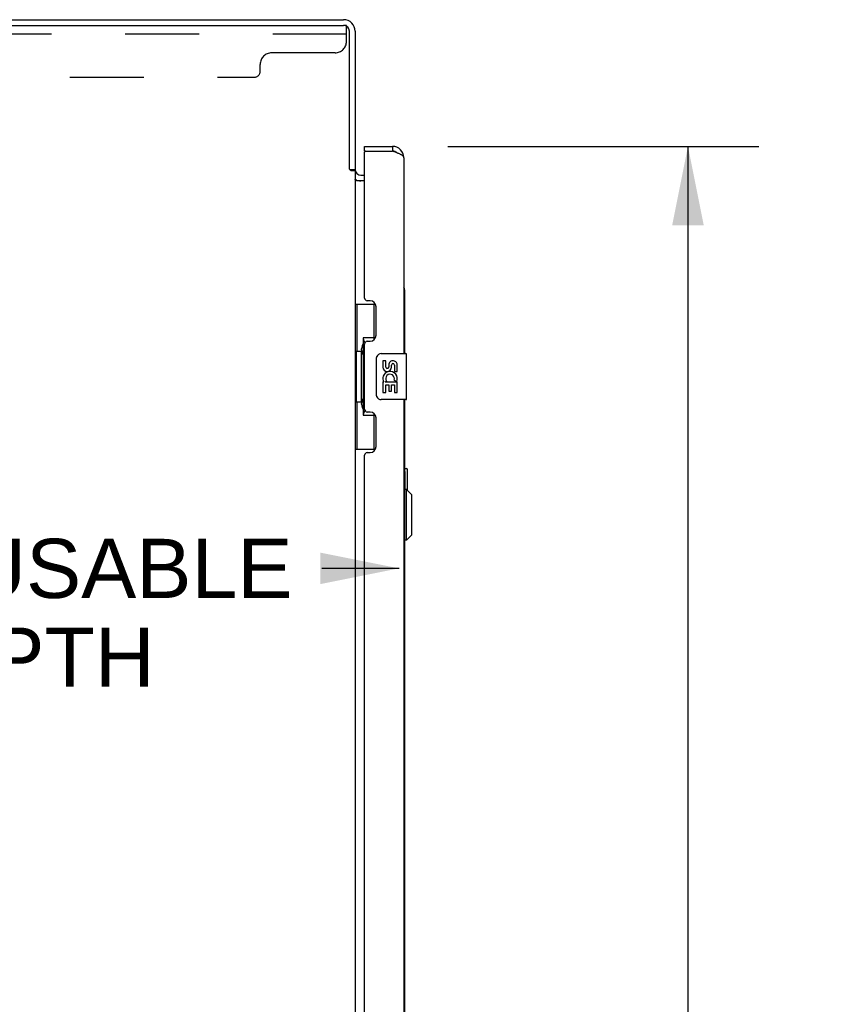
# Model space of a CAD drawing. Header units: inches. Extents: x 0 to 291, y 0 to 188.
# Tile 16 of 113: x 18 to 36, y 118 to 139. Entities that reach past the tile are written whole.
import ezdxf

# ---------------------------------------------------------------- set-up
doc = ezdxf.new("R2010")
doc.units = ezdxf.units.IN
doc.header["$LTSCALE"] = 16.018896
doc.header["$MEASUREMENT"] = 0
doc.linetypes.add('HIDDEN', pattern=[0.2, 0.1, -0.1])
doc.layers.get('0').update_dxf_attribs({"linetype": 'CONTINUOUS'})
for name, color, linetype in [('02___PRT_ALL_AXES', 7, 'CONTINUOUS'), ('DEFAULT_2', 8, 'HIDDEN'), ('DIMENSIONS', 7, 'CONTINUOUS')]:
    doc.layers.add(name, color=color, linetype=linetype)
doc.styles.get("Standard").update_dxf_attribs({"font": 'arial.ttf'})
doc.dimstyles.new('DIMSTYLE_1', dxfattribs={"dimtxt": 1.284938, "dimasz": 1.713251, "dimexe": 0.09, "dimexo": 0.07, "dimgap": 0.0375, "dimtad": 0, "dimtih": 1, "dimtoh": 1, "dimzin": 4, "dimdsep": 46, "dimtxsty": 'Standard', "dimblk": '_FILLED', "dimblk1": '_FILLED', "dimblk2": '_FILLED', "dimcen": 0.09, "dimazin": 1, "dimtfac": 1, "dimtdec": 3, "dimtofl": 0, "dimtmove": 0, "dimatfit": 3, "dimldrblk": '_FILLED', "dimfxl": 1, "dimtolj": 1, "dimtzin": 4, "dimarcsym": 0})

# ---------------------------------------------------------------- blocks, each defined once
blk = doc.blocks.new('_FILLED')
at = {"color": 0, "linetype": 'ByBlock'}
blk.add_solid([(0, 0), (-1, 0.2), (-1, -0.2)], dxfattribs=at)
blk = doc.blocks.new('*D13')
at = {"layer": 'DIMENSIONS', "color": 2, "linetype": 'Continuous'}
for p, q in [((27.101, 136.16), (33.861, 136.16)), ((32.319, 136.16), (32.319, 101.03)), ((32.319, 61.66), (32.319, 96.533)), ((27.101, 61.66), (33.861, 61.66))]:
    blk.add_line(p, q, dxfattribs=at)
at = {"layer": 'DIMENSIONS', "color": 2, "linetype": 'Continuous', "xscale": 1.7132508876, "yscale": 1.7132508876, "zscale": 1.7132508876}
for p, rotation in [((32.319, 136.16), 90), ((32.319, 61.66), 270)]:
    blk.add_blockref('_FILLED', p, dxfattribs=dict(at, rotation=rotation))
at = {"layer": 'DIMENSIONS', "color": 2, "linetype": 'Continuous', "insert": (32.319, 100.388), "char_height": 1.2849, "width": 6.57277, "attachment_point": 2, "line_spacing_factor": 0.9}
blk.add_mtext('74.50\\PDOORS', dxfattribs=at)
blk = doc.blocks.new('*D17')
at = {"layer": 'DIMENSIONS', "color": 2, "linetype": 'Continuous'}
for p, q in [((9.34, 128.313), (9.34, 125.455)), ((9.34, 126.997), (11.022, 126.997)), ((26.044, 126.997), (24.363, 126.997))]:
    blk.add_line(p, q, dxfattribs=at)
at = {"layer": 'DIMENSIONS', "color": 2, "linetype": 'Continuous', "xscale": 1.7132508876, "yscale": 1.7132508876, "zscale": 1.7132508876, "rotation": 180}
blk.add_blockref('_FILLED', (9.34, 126.997), dxfattribs=at)
at = {"layer": 'DIMENSIONS', "color": 2, "linetype": 'Continuous', "xscale": 1.7132508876, "yscale": 1.7132508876, "zscale": 1.7132508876}
blk.add_blockref('_FILLED', (26.044, 126.997), dxfattribs=at)
at = {"layer": 'DIMENSIONS', "color": 2, "linetype": 'Continuous', "insert": (17.692, 127.639), "char_height": 1.28494, "width": 12.05645, "attachment_point": 2, "line_spacing_factor": 0.9}
blk.add_mtext('16.70 USABLE\\PDEPTH', dxfattribs=at)

msp = doc.modelspace()

# ---------------------------------------------------------------- linework, layer by layer
at = {"color": 7, "linetype": 'Continuous'}
for p, q in [((7.09, 138.785), (24.84, 138.785)), ((7.153, 138.91), (24.84, 138.91)), ((24.965, 135.666), (24.965, 138.66)), ((25.09, 138.66), (25.09, 135.66)), ((25.294, 136.056), (25.294, 136.16)), ((25.314, 136.056), (25.294, 136.056)), ((25.902, 136.16), (25.902, 136.056)), ((24.967, 135.664), (24.965, 135.666)), ((24.972, 135.66), (25.09, 135.66)), ((24.984, 135.647), (24.978, 135.653)), ((25.09, 135.629), (25.004, 135.629)), ((25.09, 135.629), (25.09, 62.191)), ((25.215, 135.535), (25.294, 135.535)), ((25.1, 135.435), (25.106, 135.435)), ((25.294, 135.41), (25.121, 135.41)), ((25.09, 132.735), (25.531, 132.735)), ((25.129, 132.735), (25.129, 131.71)), ((25.494, 132.735), (25.494, 131.955)), ((25.267, 132), (25.267, 130.32)), ((25.494, 132), (25.267, 132)), ((25.108, 131.71), (25.108, 130.61)), ((25.108, 131.71), (25.23, 131.71)), ((25.23, 131.74), (25.23, 131.76)), ((25.23, 130.61), (25.23, 131.71)), ((25.554, 130.76), (25.554, 131.56)), ((25.653, 131.66), (26.193, 131.66)), ((26.208, 130.675), (26.208, 131.645)), ((26.193, 130.66), (25.653, 130.66)), ((25.108, 130.61), (25.23, 130.61)), ((25.129, 130.61), (25.129, 129.585)), ((25.23, 130.559), (25.23, 130.579)), ((25.267, 130.32), (25.494, 130.32)), ((25.494, 130.365), (25.494, 129.585)), ((25.09, 129.585), (25.531, 129.585)), ((26.163, 129.162), (26.208, 129.162)), ((26.223, 128.69), (26.223, 129.147)), ((26.177, 128.711), (26.177, 129.062)), ((26.203, 128.711), (26.163, 128.711)), ((26.203, 127.609), (26.203, 128.711)), ((26.321, 128.593), (26.203, 128.711)), ((26.321, 127.727), (26.321, 128.593)), ((26.321, 127.727), (26.203, 127.609)), ((26.203, 127.609), (26.163, 127.609))]:
    msp.add_line(p, q, dxfattribs=at)
at = {"color": 3, "linetype": 'Continuous'}
for p, q in [((25.294, 136.16), (25.902, 136.16)), ((25.294, 132.867), (25.294, 136.036)), ((25.314, 136.056), (25.902, 136.056)), ((26.148, 135.913), (26.148, 131.66)), ((26.163, 133.043), (26.163, 131.66)), ((25.414, 132.807), (25.354, 132.807)), ((25.544, 132.057), (25.544, 132.677)), ((25.354, 131.927), (25.414, 131.927)), ((25.294, 130.452), (25.294, 131.867)), ((26.148, 130.66), (26.148, 110.16)), ((26.163, 130.66), (26.163, 110.16)), ((25.414, 130.392), (25.354, 130.392)), ((25.544, 129.642), (25.544, 130.262)), ((25.294, 111.367), (25.294, 129.452)), ((25.354, 129.512), (25.414, 129.512))]:
    msp.add_line(p, q, dxfattribs=at)
for points in [[(25.996, 136.02), (25.981, 136.026), (25.966, 136.032), (25.95, 136.038), (25.934, 136.044), (25.902, 136.056)], [(26.148, 135.913), (26.148, 135.919), (26.146, 135.925), (26.144, 135.931), (26.14, 135.937), (26.135, 135.943), (26.13, 135.949), (26.123, 135.955), (26.115, 135.961), (26.107, 135.967), (26.098, 135.973), (26.087, 135.979), (26.076, 135.985), (26.065, 135.99), (26.052, 135.996), (26.039, 136.002), (26.025, 136.008), (26.011, 136.014), (25.996, 136.02)], [(26.163, 133.043), (26.163, 133.043), (26.163, 133.044), (26.163, 133.045), (26.163, 133.045), (26.163, 133.046), (26.162, 133.047), (26.162, 133.047), (26.161, 133.048), (26.161, 133.049), (26.16, 133.049), (26.159, 133.05), (26.158, 133.051), (26.158, 133.051), (26.157, 133.052), (26.156, 133.053), (26.155, 133.053), (26.153, 133.054), (26.152, 133.055), (26.151, 133.055), (26.15, 133.056), (26.148, 133.056)]]:
    msp.add_lwpolyline(points, dxfattribs=at)
at = {"color": 7, "linetype": 'Continuous'}
for points in [[(24.978, 135.653), (24.977, 135.654), (24.975, 135.656), (24.974, 135.658), (24.972, 135.659), (24.971, 135.661), (24.969, 135.663), (24.967, 135.664)], [(25.004, 135.629), (25.002, 135.63), (24.999, 135.632), (24.997, 135.633), (24.996, 135.635), (24.994, 135.636), (24.992, 135.638), (24.99, 135.639), (24.989, 135.641), (24.988, 135.642), (24.986, 135.644), (24.985, 135.645), (24.984, 135.647)], [(25.103, 135.434), (25.1, 135.435), (25.098, 135.437), (25.096, 135.438), (25.094, 135.44), (25.093, 135.441), (25.092, 135.443), (25.091, 135.444), (25.091, 135.446), (25.09, 135.447)], [(25.1, 135.435), (25.098, 135.437), (25.096, 135.438), (25.094, 135.44), (25.093, 135.441), (25.092, 135.443)], [(25.121, 135.41), (25.121, 135.412), (25.121, 135.414), (25.121, 135.415), (25.121, 135.417), (25.12, 135.419), (25.119, 135.421), (25.118, 135.422), (25.117, 135.424), (25.115, 135.425), (25.113, 135.427), (25.111, 135.428), (25.109, 135.43), (25.107, 135.431), (25.103, 135.434)], [(25.267, 131.976), (25.268, 131.973), (25.268, 131.969), (25.269, 131.965), (25.27, 131.961), (25.272, 131.956), (25.274, 131.951), (25.277, 131.945), (25.279, 131.939), (25.283, 131.933), (25.287, 131.926), (25.291, 131.919), (25.296, 131.911), (25.301, 131.902), (25.303, 131.899)], [(25.554, 131.56), (25.554, 131.566), (25.554, 131.572), (25.555, 131.578), (25.557, 131.584), (25.558, 131.59), (25.56, 131.596)], [(25.56, 130.724), (25.558, 130.729), (25.557, 130.735), (25.555, 130.741), (25.554, 130.747), (25.554, 130.753), (25.554, 130.76)], [(25.303, 130.421), (25.301, 130.417), (25.296, 130.409), (25.291, 130.401), (25.287, 130.394), (25.283, 130.387), (25.279, 130.38), (25.277, 130.374), (25.274, 130.369), (25.272, 130.364), (25.27, 130.359), (25.269, 130.355), (25.268, 130.351), (25.268, 130.347), (25.267, 130.344)], [(26.177, 129.062), (26.177, 129.069), (26.177, 129.075), (26.177, 129.081), (26.178, 129.087), (26.178, 129.093), (26.178, 129.098)]]:
    msp.add_lwpolyline(points, dxfattribs=at)
for centre, radius, start, end in [((24.84, 138.66), 0.25, 0, 90), ((24.84, 138.66), 0.125, 0, 90), ((25.902, 135.913), 0.142, 48.6611, 90), ((25.984, 135.77), 0.26, 90, 92.5937), ((25.215, 135.66), 0.125, 180, 270), ((25.653, 131.56), 0.1, 90, 158.7946), ((26.193, 131.645), 0.015, 0, 90), ((25.653, 130.76), 0.1, 201.205, 270), ((26.193, 130.675), 0.015, 270, 360), ((26.178, 129.147), 0.015, 90, 180), ((26.208, 129.147), 0.015, 0, 90)]:
    msp.add_arc(centre, radius, start, end, dxfattribs=at)
at = {"color": 3, "linetype": 'Continuous'}
for centre, radius, start, end in [((25.314, 136.036), 0.02, 90, 180), ((25.902, 135.913), 0.246, 0, 90), ((25.215, 135.66), 0.25, 240.3809, 270), ((26.046, 133.043), 0.117, 0, 29.3288), ((25.354, 132.867), 0.06, 180, 270), ((25.414, 132.677), 0.13, 0, 90), ((25.354, 131.867), 0.06, 90, 180), ((25.414, 132.057), 0.13, 270, 360), ((25.354, 130.452), 0.06, 180, 270), ((25.414, 130.262), 0.13, 0, 90), ((25.414, 129.642), 0.13, 270, 360), ((25.354, 129.452), 0.06, 90, 180)]:
    msp.add_arc(centre, radius, start, end, dxfattribs=at)
at = {"color": 7, "linetype": 'Continuous'}
for centre, start_param, end_param in [((25.335, 131.75), 0.699287, 1.51401), ((25.335, 131.75), -4.655602, -3.84088), ((25.335, 130.569), 0.699287, 1.51401), ((25.335, 130.569), -4.655602, -3.84088)]:
    msp.add_ellipse(centre, major_axis=(0, 0.18), ratio=0.579493, start_param=start_param, end_param=end_param, dxfattribs=at)
at = {"layer": '02___PRT_ALL_AXES', "color": 7, "linetype": 'Continuous'}
for p, q in [((25.691, 131.506), (25.691, 131.369)), ((25.754, 131.506), (25.691, 131.506)), ((25.754, 131.369), (25.754, 131.506)), ((25.819, 131.432), (25.819, 131.363)), ((25.88, 131.369), (25.88, 131.411)), ((25.943, 131.411), (25.943, 131.275)), ((25.943, 131.275), (26.005, 131.275)), ((26.005, 131.275), (26.005, 131.411)), ((25.744, 131.044), (25.771, 131.064)), ((25.935, 131.08), (25.993, 131.055)), ((25.691, 131.044), (25.691, 130.814)), ((25.709, 131.044), (25.691, 131.044)), ((25.744, 131.044), (26.005, 131.044)), ((25.754, 130.814), (25.754, 130.981)), ((25.754, 130.981), (25.819, 130.981)), ((25.819, 130.981), (25.819, 130.845)), ((25.819, 130.845), (25.88, 130.845)), ((25.88, 130.845), (25.88, 130.981)), ((25.88, 130.981), (25.943, 130.981)), ((25.943, 130.981), (25.943, 130.814)), ((26.005, 130.814), (26.005, 131.044)), ((25.691, 130.814), (25.754, 130.814)), ((25.943, 130.814), (26.005, 130.814))]:
    msp.add_line(p, q, dxfattribs=at)
for centre, radius, start, end in [((25.911, 131.411), 0.0943, 68.6999, 167.4338), ((25.911, 131.411), 0.0943, 0, 68.6704), ((25.785, 131.369), 0.0943, 180, 360), ((25.848, 131.118), 0.157, 336.5966, 161.8791), ((25.785, 131.369), 0.0314, 180, 261.2295), ((25.785, 131.374), 0.0362, 263.4285, 341.7628), ((25.911, 131.411), 0.0314, 0, 180.0485), ((25.845, 131.118), 0.154, 161.4199, 206.1963), ((25.848, 131.118), 0.157, 205.737, 207.8532), ((25.848, 131.118), 0.0943, 336.5966, 215.1122)]:
    msp.add_arc(centre, radius, start, end, dxfattribs=at)
at = {"layer": 'DEFAULT_2', "color": 8, "linetype": 'HIDDEN'}
for p, q in [((24.903, 138.785), (24.84, 138.785)), ((24.903, 138.44), (24.903, 138.785)), ((24.903, 138.598), (7.278, 138.598)), ((24.653, 138.19), (23.278, 138.19)), ((23.028, 137.79), (23.028, 137.94)), ((9.283, 137.66), (22.898, 137.66))]:
    msp.add_line(p, q, dxfattribs=at)
for centre, radius, start, end in [((24.653, 138.44), 0.25, 270, 360), ((23.278, 137.94), 0.25, 90, 180), ((22.898, 137.79), 0.13, 270, 360)]:
    msp.add_arc(centre, radius, start, end, dxfattribs=at)

# ---------------------------------------------------------------- dimensions: what is measured, and where the dimension line sits
at = {"layer": 'DIMENSIONS', "color": 2, "linetype": 'Continuous'}
for base, p1, p2, angle, text, picture, middle in [((9.34, 126.997), (26.044, 136.056), (9.34, 125.385), 180, '<> USABLE\\PDEPTH', '*D17', (17.692, 126.033)), ((32.319, 136.16), (27.031, 61.66), (27.031, 136.16), 90, '<>\\PDOORS', '*D13', (32.319, 98.781))]:
    dim = msp.add_linear_dim(base=base, p1=p1, p2=p2, angle=angle, text=text, dimstyle='DIMSTYLE_1', dxfattribs=at)
    dim.commit()
    dim.dimension.update_dxf_attribs({"geometry": picture, "text_midpoint": middle, "dimtype": 160})

doc.saveas('drawing.dxf')
